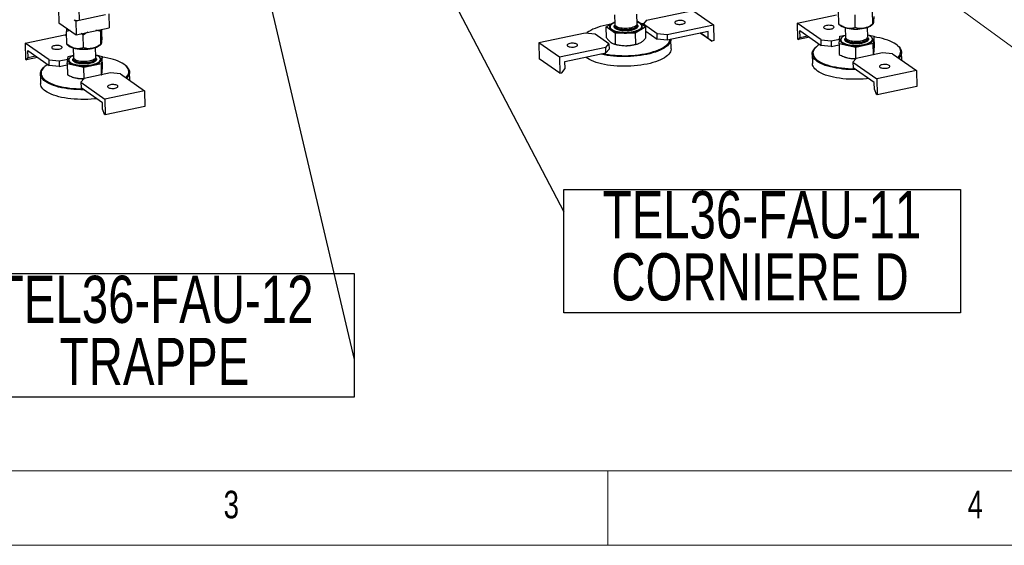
# Model space of a CAD drawing. Header units: millimetres. Extents: x 5 to 589, y 5 to 415.
# Tile 6 of 62: x 107 to 174, y 5 to 40. Entities that reach past the tile are written whole.
import ezdxf

# ---------------------------------------------------------------- set-up
doc = ezdxf.new("R2010")
doc.units = ezdxf.units.MM
doc.layers.add('NOTES', color=6, linetype='Continuous')
doc.layers.add('TRAIT-FORT', color=4, linetype='Continuous', lineweight=25)
doc.styles.add('SLDTEXTSTYLE0', font='TXT', dxfattribs={"width": 0.75})
doc.dimstyles.new('SLDDIMSTYLE2', dxfattribs={"dimtxt": 0.18, "dimasz": 1, "dimexe": 0, "dimexo": 0.0625, "dimgap": 0, "dimtad": 0, "dimtih": 1, "dimtoh": 1, "dimdec": 0, "dimrnd": 1e-09, "dimzin": 0, "dimdsep": 46, "dimtxsty": 'Standard', "dimblk1": 'DOT', "dimblk2": 'DOT', "dimsah": 1, "dimcen": 0.09, "dimadec": 0, "dimazin": 0, "dimtfac": 1, "dimtdec": 0, "dimtofl": 0, "dimtmove": 0, "dimatfit": 3, "dimldrblk": 'DOT', "dimfxl": 0, "dimfrac": 2, "dimtolj": 1, "dimtzin": 0, "dimarcsym": 0})

# ---------------------------------------------------------------- blocks, each defined once
blk = doc.blocks.new('SW_NOTE_10')
at = {"layer": 'NOTES', "color": 0}
for p, q in [((-26.792, -2.516), (-26.792, 5.786)), ((-26.792, 5.786), (0, 5.786)), ((0, 5.786), (0, -2.516)), ((0, -2.516), (-26.792, -2.516))]:
    blk.add_line(p, q, dxfattribs=at)
at = {"layer": 'NOTES', "color": 0, "char_height": 3.175, "attachment_point": 2, "style": 'SLDTEXTSTYLE0'}
for s, insert in [('TEL36-FAU-12', (-13.436, 5.642)), ('TRAPPE', (-13.413, 1.467))]:
    blk.add_mtext(s, dxfattribs=dict(at, insert=insert))
blk = doc.blocks.new('_Dot')
at = {"color": 0, "linetype": 'ByBlock', "lineweight": -2}
blk.add_line((-0.5, 0), (-1, 0), dxfattribs=at)
at = {"color": 0, "linetype": 'ByBlock', "const_width": 0.5}
blk.add_lwpolyline([(-0.25, 0, 1), (0.25, 0, 1)], format="xyb", close=True, dxfattribs=at)
blk = doc.blocks.new('SW_NOTE_15')
at = {"layer": 'NOTES', "color": 0}
for p, q in [((0, -6.792), (0, 1.509)), ((0, 1.509), (26.667, 1.509)), ((26.667, 1.509), (26.667, -6.792)), ((26.667, -6.792), (0, -6.792))]:
    blk.add_line(p, q, dxfattribs=at)
at = {"layer": 'NOTES', "color": 0, "char_height": 3.175, "attachment_point": 2, "style": 'SLDTEXTSTYLE0'}
for s, insert in [('TEL36-FAU-11', (13.324, 1.395)), ('CORNIERE D', (13.194, -2.78))]:
    blk.add_mtext(s, dxfattribs=dict(at, insert=insert))

msp = doc.modelspace()

# ---------------------------------------------------------------- linework, layer by layer
at = {"color": 7, "linetype": 'Continuous', "lineweight": 18}
for p, q in [((164.18124, 45.80268), (198.61635, 20.62893)), ((10, 10), (584, 10)), ((147, 5), (147, 10)), ((5, 5), (589, 5))]:
    msp.add_line(p, q, dxfattribs=at)
at = {"layer": 'TRAIT-FORT', "color": 4, "linetype": 'Continuous', "lineweight": 25}
for p, q in [((111.40374, 42.63611), (111.45166, 40.31125)), ((110.07804, 41.07126), (110.09717, 40.14355)), ((111.45166, 40.31125), (113.22627, 40.68637)), ((113.44817, 40.73326), (113.46729, 39.80555)), ((147.44429, 40.67496), (147.45739, 40.03974)), ((148.95707, 40.07066), (148.94397, 40.70588)), ((149.59283, 40.31679), (152.69855, 40.97329)), ((152.69855, 40.97329), (154.08066, 40.00498)), ((159.70399, 40.11913), (162.36603, 40.68184)), ((162.50353, 40.05515), (162.48585, 40.91252)), ((163.62249, 39.8085), (163.60482, 40.66587)), ((164.80081, 40.05758), (164.78314, 40.91495)), ((110.09717, 40.14355), (111.24892, 39.33663)), ((111.1146, 40.34504), (111.2298, 40.26433)), ((111.2298, 40.26433), (111.45168, 40.31123)), ((111.2298, 40.26433), (111.24892, 39.33663)), ((111.24892, 39.33663), (113.46729, 39.80555)), ((146.885, 39.85434), (147.45415, 40.19684)), ((147.49677, 39.42573), (146.885, 39.85434)), ((146.90015, 39.11933), (146.885, 39.85434)), ((147.1433, 39.87085), (147.14339, 39.86621)), ((147.4592, 39.95187), (147.45978, 39.92378)), ((147.45978, 39.92378), (147.46013, 39.91707)), ((149.53767, 39.85715), (148.82311, 39.42713)), ((148.95302, 40.26675), (149.53767, 39.85715)), ((148.95815, 39.96812), (148.95888, 39.98278)), ((148.95946, 39.95469), (148.95888, 39.98278)), ((148.95928, 39.94603), (148.95946, 39.95469)), ((149.27794, 39.91021), (149.27785, 39.91485)), ((149.59283, 40.31679), (149.37951, 40.06162)), ((149.37951, 40.06162), (150.30092, 39.41608)), ((149.37951, 40.06162), (149.38147, 39.96658)), ((149.55282, 39.12214), (149.53767, 39.85715)), ((150.97494, 39.34848), (154.08066, 40.00498)), ((154.08066, 40.00498), (154.10265, 38.93812)), ((161.31645, 38.98943), (159.70399, 40.11913)), ((159.70399, 40.11913), (159.72598, 39.05227)), ((162.5081, 40.05113), (162.50353, 40.05515)), ((162.50726, 40.05009), (162.63593, 39.94525)), ((162.9421, 39.79877), (162.95519, 39.16355)), ((164.45487, 39.19446), (164.44178, 39.82969)), ((164.74166, 39.98865), (164.814, 40.05273)), ((107.82545, 38.76704), (110.4875, 39.32975)), ((110.6139, 39.24119), (110.4875, 39.32975)), ((110.62499, 38.70306), (110.60732, 39.56043)), ((111.72628, 39.31378), (111.5858, 39.40784)), ((111.74396, 38.45641), (111.72628, 39.31378)), ((112.92227, 38.70549), (112.9046, 39.56286)), ((112.98162, 39.20121), (112.97132, 39.70071)), ((145.46666, 39.44458), (142.36094, 38.78808)), ((146.14069, 39.37698), (145.46666, 39.44458)), ((147.0621, 38.73144), (146.14069, 39.37698)), ((148.82311, 39.42713), (147.49677, 39.42573)), ((147.51192, 38.69072), (147.49677, 39.42573)), ((148.82311, 39.42713), (148.83826, 38.69213)), ((149.54336, 39.5811), (150.30857, 39.04499)), ((150.30092, 39.41608), (150.97494, 39.34848)), ((150.30857, 39.04499), (150.30092, 39.41608)), ((150.98259, 38.97739), (150.30857, 39.04499)), ((150.97494, 39.34848), (150.98259, 38.97739)), ((153.73337, 39.55887), (150.98259, 38.97739)), ((153.96955, 38.90998), (153.2033, 39.44682)), ((153.2321, 39.45291), (153.74293, 39.09501)), ((153.74293, 39.09501), (153.73337, 39.55887)), ((153.74293, 39.09501), (153.96955, 38.90998)), ((159.72598, 39.05227), (159.79509, 39.00385)), ((160.54699, 39.16279), (159.79509, 39.00385)), ((159.79509, 39.00385), (159.90548, 39.15508)), ((159.90548, 39.15508), (159.89592, 39.61894)), ((159.89592, 39.61894), (161.3241, 38.61834)), ((159.90548, 39.15508), (160.40675, 39.26104)), ((161.99048, 38.92183), (162.56836, 39.04398)), ((162.53083, 38.73047), (162.59018, 39.2262)), ((162.59018, 39.2262), (162.95232, 39.30275)), ((162.957, 39.07568), (162.95758, 39.04759)), ((164.45219, 39.32457), (164.88746, 39.22863)), ((164.45727, 39.0785), (164.45669, 39.10659)), ((164.88746, 39.22863), (164.82811, 38.7329)), ((164.90261, 38.49362), (164.88746, 39.22863)), ((109.43792, 37.63734), (107.82545, 38.76704)), ((107.82545, 38.76704), (107.84744, 37.70018)), ((110.62956, 38.69904), (110.62499, 38.70306)), ((110.62872, 38.698), (110.75739, 38.59316)), ((111.06356, 38.44668), (111.07666, 37.81146)), ((112.57634, 37.84237), (112.56324, 38.4776)), ((112.86312, 38.63656), (112.93546, 38.70064)), ((143.74306, 37.81977), (142.36094, 38.78808)), ((142.36094, 38.78808), (142.38293, 37.72122)), ((146.84877, 38.47627), (143.74306, 37.81977)), ((146.84877, 38.47627), (147.0621, 38.73144)), ((146.85642, 38.10519), (146.84877, 38.47627)), ((147.0621, 38.73144), (147.06974, 38.36036)), ((147.37003, 38.72417), (147.40895, 38.71011)), ((149.06025, 38.74415), (149.07777, 38.75131)), ((151.24216, 38.39149), (151.22901, 39.02948)), ((154.10265, 38.93812), (153.96955, 38.90998)), ((161.01632, 38.5354), (160.97135, 38.49556)), ((161.31645, 38.98943), (161.99048, 38.92183)), ((161.3241, 38.61834), (161.31645, 38.98943)), ((161.99813, 38.55074), (161.3241, 38.61834)), ((161.99048, 38.92183), (161.99813, 38.55074)), ((161.99813, 38.55074), (162.53221, 38.66364)), ((163.6498, 38.48383), (162.53083, 38.73047)), ((162.53083, 38.73047), (162.54598, 37.99547)), ((162.64111, 38.99466), (162.6412, 38.99002)), ((164.82811, 38.7329), (163.6498, 38.48383)), ((163.66495, 37.74882), (163.6498, 38.48383)), ((164.77575, 39.03402), (164.77565, 39.03866)), ((164.84326, 37.9979), (164.82811, 38.7329)), ((166.46456, 38.60879), (166.41798, 38.64674)), ((108.66845, 37.8107), (107.91655, 37.65176)), ((107.91655, 37.65176), (108.02694, 37.80299)), ((108.02694, 37.80299), (108.01738, 38.26685)), ((108.01738, 38.26685), (109.44556, 37.26625)), ((108.02694, 37.80299), (108.52821, 37.90895)), ((110.65229, 37.37839), (110.71164, 37.87411)), ((110.71164, 37.87411), (111.07379, 37.95066)), ((111.07847, 37.72359), (111.07905, 37.6955)), ((112.57366, 37.97248), (113.00892, 37.87654)), ((112.57873, 37.72641), (112.57815, 37.7545)), ((113.00892, 37.87654), (112.94957, 37.38081)), ((113.02407, 37.14153), (113.00892, 37.87654)), ((143.76505, 36.75291), (142.38293, 37.72122)), ((143.74306, 37.81977), (143.76505, 36.75291)), ((144.10564, 37.52371), (146.85642, 38.10519)), ((147.06974, 38.36036), (146.85642, 38.10519)), ((160.72785, 38.04105), (160.74124, 37.39166)), ((162.88371, 37.84225), (162.90676, 37.83392)), ((163.67205, 37.74371), (163.45872, 37.48854)), ((163.66495, 37.74882), (163.69256, 37.74805)), ((165.44674, 38.11885), (163.67205, 37.74371)), ((164.81575, 37.98547), (164.84326, 37.9979)), ((166.12077, 38.05125), (165.44674, 38.11885)), ((166.12077, 38.05125), (167.73323, 36.92155)), ((166.73783, 37.61894), (166.72658, 38.16469)), ((107.84744, 37.70018), (107.91655, 37.65176)), ((109.13779, 37.18331), (109.09281, 37.14347)), ((109.43792, 37.63734), (110.11194, 37.56974)), ((109.44556, 37.26625), (109.43792, 37.63734)), ((110.11959, 37.19865), (109.44556, 37.26625)), ((110.11194, 37.56974), (110.68983, 37.69189)), ((110.11194, 37.56974), (110.11959, 37.19865)), ((110.11959, 37.19865), (110.65367, 37.31155)), ((111.77126, 37.13174), (110.65229, 37.37839)), ((110.65229, 37.37839), (110.66744, 36.64338)), ((110.76257, 37.64257), (110.76267, 37.63793)), ((112.94957, 37.38081), (111.77126, 37.13174)), ((111.78641, 36.39673), (111.77126, 37.13174)), ((112.89721, 37.68193), (112.89712, 37.68657)), ((112.96472, 36.64581), (112.94957, 37.38081)), ((114.58602, 37.2567), (114.53945, 37.29465)), ((143.89815, 36.78104), (144.1152, 37.05986)), ((144.1152, 37.05986), (144.10564, 37.52371)), ((163.45872, 37.48854), (165.07119, 36.35884)), ((163.45872, 37.48854), (163.46637, 37.11746)), ((164.89455, 36.11686), (163.46637, 37.11746)), ((108.84932, 36.68896), (108.8627, 36.03957)), ((111.00517, 36.49016), (111.02822, 36.48183)), ((111.78641, 36.39673), (111.81403, 36.39596)), ((113.56821, 36.76676), (111.79351, 36.39162)), ((112.93721, 36.63338), (112.96472, 36.64581)), ((114.24223, 36.69916), (113.56821, 36.76676)), ((114.24223, 36.69916), (115.85469, 35.56946)), ((114.85929, 36.26685), (114.84804, 36.8126)), ((143.76505, 36.75291), (143.89815, 36.78104)), ((167.73323, 36.92155), (165.07119, 36.35884)), ((167.73323, 36.92155), (167.75522, 35.85469)), ((111.79351, 36.39162), (111.58019, 36.13645)), ((111.58019, 36.13645), (113.19265, 35.00675)), ((111.58019, 36.13645), (111.58784, 35.76537)), ((113.01602, 34.76477), (111.58784, 35.76537)), ((164.90411, 35.65301), (164.89455, 36.11686)), ((165.07119, 36.35884), (165.09318, 35.29198)), ((167.75522, 35.85469), (165.09318, 35.29198)), ((115.85469, 35.56946), (113.19265, 35.00675)), ((115.85469, 35.56946), (115.87668, 34.5026)), ((164.90411, 35.65301), (165.02407, 35.34039)), ((165.09318, 35.29198), (165.02407, 35.34039)), ((113.02558, 34.30092), (113.01602, 34.76477)), ((113.19265, 35.00675), (113.21464, 33.93989)), ((115.87668, 34.5026), (113.21464, 33.93989)), ((113.02558, 34.30092), (113.14553, 33.9883)), ((113.21464, 33.93989), (113.14553, 33.9883))]:
    msp.add_line(p, q, dxfattribs=at)
at = {"layer": 'TRAIT-FORT', "color": 4, "linetype": 'Continuous', "lineweight": 25, "flags": 128}
for points in [[(146.86938, 39.97762), (146.67061, 39.93188), (146.48122, 39.88069), (146.30233, 39.82435), (146.13503, 39.76321), (145.98032, 39.69763), (145.83913, 39.62801), (145.7123, 39.55476), (145.60061, 39.47833), (145.54753, 39.43647)], [(147.18715, 40.03617), (147.07631, 40.01764), (146.86938, 39.97762)], [(147.19856, 40.00006), (147.16968, 39.97173), (147.13212, 39.92028), (147.11229, 39.86777), (147.1105, 39.81506), (147.12679, 39.76302), (147.16088, 39.71251), (147.21223, 39.66434), (147.27998, 39.61932), (147.36302, 39.57818), (147.45999, 39.54159), (147.5693, 39.51017), (147.68915, 39.48442), (147.81758, 39.46476), (147.95247, 39.45153), (148.09161, 39.44494), (148.23272, 39.44508), (148.37348, 39.45198), (148.51157, 39.4655), (148.64473, 39.48543), (148.77078, 39.51144), (148.88764, 39.5431), (148.9934, 39.5799), (149.08632, 39.62123), (149.16487, 39.6664), (149.22776, 39.71469), (149.27396, 39.76529), (149.30271, 39.81738), (149.31355, 39.8701), (149.30628, 39.92258), (149.28104, 39.97396), (149.23823, 40.02341), (149.21731, 40.04167)], [(147.4549, 40.16055), (147.45334, 40.15994), (147.36337, 40.11992), (147.28731, 40.07618), (147.22642, 40.02943), (147.18168, 39.98043), (147.15384, 39.93), (147.14335, 39.87895), (147.15039, 39.82814), (147.17483, 39.77838), (147.21628, 39.73051), (147.27405, 39.6853), (147.34721, 39.6435), (147.43454, 39.6058), (147.53461, 39.5728), (147.64578, 39.54507), (147.76623, 39.52304), (147.89397, 39.50709), (148.02691, 39.49747), (148.16286, 39.49434)], [(147.14339, 39.86621), (147.15048, 39.8235), (147.17493, 39.77374), (147.21637, 39.72587), (147.27415, 39.68066), (147.3473, 39.63886), (147.43463, 39.60116), (147.5347, 39.56816), (147.64588, 39.54043), (147.76632, 39.5184), (147.89406, 39.50245), (148.027, 39.49283), (148.16296, 39.4897)], [(147.45739, 40.03974), (147.46543, 40.00112), (147.49088, 39.95981), (147.53311, 39.92075), (147.59114, 39.88484), (147.66361, 39.85291), (147.74883, 39.82574), (147.84479, 39.80393), (147.94925, 39.78802), (148.05975, 39.77837), (148.17371, 39.77521)], [(147.4592, 39.95187), (147.45956, 39.94511), (147.47199, 39.90276), (147.5017, 39.86193), (147.54799, 39.82357), (147.60978, 39.78858), (147.68561, 39.75778), (147.77371, 39.73189), (147.87201, 39.71152), (147.97821, 39.69714), (148.08983, 39.6891), (148.20424, 39.68758), (148.31876, 39.69261), (148.4307, 39.70409), (148.53746, 39.72174), (148.63651, 39.74514), (148.72555, 39.77375), (148.80247, 39.8069), (148.86549, 39.8438), (148.91313, 39.88361), (148.94425, 39.92537), (148.95815, 39.96812)], [(147.46013, 39.91707), (147.46782, 39.88515), (147.49327, 39.84385), (147.5355, 39.80479), (147.59353, 39.76887), (147.66601, 39.73695), (147.75122, 39.70977), (147.84718, 39.68797), (147.95164, 39.67206), (148.06214, 39.66241), (148.1761, 39.65925)], [(148.16286, 39.49434), (148.2996, 39.49775), (148.43488, 39.50766), (148.56647, 39.52389), (148.69222, 39.54617), (148.81007, 39.57415), (148.91806, 39.60736), (149.01444, 39.64526), (149.09763, 39.68723), (149.16624, 39.73257), (149.21917, 39.78054), (149.25553, 39.83036), (149.27473, 39.8812), (149.27646, 39.93224), (149.26069, 39.98263), (149.22768, 40.03154), (149.17797, 40.07818), (149.11237, 40.12177), (149.03196, 40.16161), (148.95458, 40.19146)], [(148.16296, 39.4897), (148.2997, 39.49312), (148.43497, 39.50302), (148.56657, 39.51925), (148.69232, 39.54153), (148.81016, 39.56951), (148.91816, 39.60273), (149.01454, 39.64063), (149.09772, 39.68259), (149.16634, 39.72793), (149.21926, 39.77591), (149.25562, 39.82572), (149.27483, 39.87657), (149.27794, 39.91021)], [(148.17371, 39.77521), (148.28845, 39.77862), (148.40129, 39.7885), (148.50958, 39.80464), (148.61079, 39.82665), (148.70253, 39.85401), (148.78267, 39.88609), (148.84932, 39.92214), (148.90092, 39.9613), (148.93625, 40.00267), (148.95451, 40.04527), (148.95707, 40.07066)], [(148.1761, 39.65925), (148.29084, 39.66265), (148.40368, 39.67254), (148.51197, 39.68867), (148.61318, 39.71068), (148.70492, 39.73805), (148.78506, 39.77013), (148.85171, 39.80618), (148.90331, 39.84534), (148.93865, 39.88671), (148.9569, 39.9293), (148.95928, 39.94603)], [(149.37957, 40.05867), (149.30708, 40.06843), (149.22112, 40.07893)], [(152.14732, 40.22653), (152.10365, 40.25003), (152.0466, 40.26905), (151.97903, 40.28265), (151.90432, 40.29014), (151.82622, 40.29115), (151.74865, 40.28563), (151.6755, 40.27385), (151.61043, 40.25641), (151.55672, 40.23418), (151.51704, 40.20828), (151.4934, 40.17999), (151.48697, 40.15075), (151.49808, 40.12202), (151.52617, 40.09523), (151.56984, 40.07174), (151.62689, 40.05272), (151.69447, 40.03912), (151.76918, 40.03163), (151.84727, 40.03062), (151.92484, 40.03614), (151.99799, 40.04791), (152.06306, 40.06535), (152.11678, 40.08759), (152.15645, 40.11349), (152.1801, 40.14178), (152.18652, 40.17102), (152.17541, 40.19975), (152.14732, 40.22653)], [(161.68, 39.9486), (161.61493, 39.93116), (161.56121, 39.90893), (161.52154, 39.88302), (161.49789, 39.85474), (161.49147, 39.8255), (161.50258, 39.79677), (161.53067, 39.76998), (161.57434, 39.74649), (161.63139, 39.72747), (161.69896, 39.71387), (161.77367, 39.70638), (161.85177, 39.70537), (161.92934, 39.71089), (162.00249, 39.72266), (162.06756, 39.7401), (162.12127, 39.76234), (162.16095, 39.78824), (162.18459, 39.81652), (162.19102, 39.84577), (162.17991, 39.8745), (162.15182, 39.90128), (162.10815, 39.92478), (162.0511, 39.9438), (161.98352, 39.9574), (161.90881, 39.96489), (161.83072, 39.9659), (161.75315, 39.96038), (161.68, 39.9486)], [(162.69636, 39.12387), (162.67958, 39.10814), (162.63767, 39.05709), (162.61337, 39.00476), (162.60705, 38.95202), (162.61884, 38.89973), (162.64852, 38.84876), (162.69562, 38.79993), (162.75936, 38.75405), (162.8387, 38.71187), (162.93233, 38.67409), (163.03872, 38.64132), (163.15611, 38.61411), (163.28259, 38.5929), (163.41607, 38.57803), (163.55436, 38.56976), (163.69519, 38.56822), (163.83625, 38.57343), (163.97523, 38.58532), (164.10983, 38.60367), (164.23786, 38.6282), (164.35721, 38.65849), (164.46591, 38.69406), (164.56219, 38.73432), (164.64446, 38.7786), (164.71137, 38.82618), (164.76183, 38.87628), (164.795, 38.92808), (164.81034, 38.98072), (164.81034, 38.98072)], [(162.64214, 39.01553), (162.6448, 38.96458), (162.66491, 38.91449), (162.70216, 38.86607), (162.75594, 38.82012), (162.82535, 38.7774), (162.90926, 38.73861), (163.00629, 38.70439), (163.11485, 38.67529), (163.23316, 38.6518), (163.35927, 38.6343), (163.49111, 38.62308), (163.62652, 38.61832), (163.76327, 38.6201), (163.89913, 38.62839), (164.03185, 38.64306), (164.15926, 38.66386), (164.27926, 38.69046), (164.38989, 38.72241), (164.48934, 38.75919), (164.57595, 38.8002), (164.64833, 38.84477), (164.70527, 38.89216), (164.74584, 38.94159), (164.76937, 38.99225), (164.77548, 39.04332), (164.76408, 39.09395), (164.73533, 39.14331), (164.68973, 39.19058), (164.62801, 39.23501), (164.55119, 39.27585), (164.46053, 39.31243), (164.45238, 39.31527)], [(162.9527, 39.28436), (162.88242, 39.25411), (162.80276, 39.21124), (162.73797, 39.16516), (162.68912, 39.11665), (162.657, 39.0665), (162.64214, 39.01553)], [(162.95519, 39.16355), (162.95958, 39.13549), (162.98072, 39.09378), (163.01883, 39.05406), (163.07303, 39.01728), (163.14204, 38.98429), (163.22424, 38.95586), (163.31772, 38.93266), (163.42027, 38.91524), (163.5295, 38.90399), (163.64285, 38.8992), (163.75765, 38.90096), (163.87121, 38.90924), (163.98089, 38.92384), (164.08409, 38.94443), (164.17841, 38.97051), (164.26164, 39.00148), (164.33182, 39.03661), (164.38731, 39.07508), (164.4268, 39.11598), (164.44938, 39.15837), (164.45487, 39.19446)], [(162.95758, 39.04759), (162.96197, 39.01952), (162.98311, 38.97781), (163.02122, 38.9381), (163.07542, 38.90132), (163.14443, 38.86832), (163.22663, 38.83989), (163.32011, 38.8167), (163.42266, 38.79927), (163.53189, 38.78803), (163.64524, 38.78324), (163.76004, 38.785), (163.8736, 38.79328), (163.98328, 38.80788), (164.08648, 38.82847), (164.1808, 38.85455), (164.26403, 38.88552), (164.33421, 38.92065), (164.3897, 38.95912), (164.42919, 39.00002), (164.45177, 39.0424), (164.45719, 39.08095)], [(166.34394, 38.70259), (166.23075, 38.77472), (166.10249, 38.84308), (165.95995, 38.90727), (165.80398, 38.96689), (165.6355, 39.02161), (165.45555, 39.07107), (165.26519, 39.11499), (165.06558, 39.15311), (164.88844, 39.18092)], [(109.80146, 38.59651), (109.73639, 38.57907), (109.68268, 38.55684), (109.643, 38.53093), (109.61936, 38.50265), (109.61293, 38.47341), (109.62404, 38.44468), (109.65213, 38.41789), (109.6958, 38.3944), (109.75285, 38.37538), (109.82043, 38.36178), (109.89514, 38.35429), (109.97323, 38.35328), (110.0508, 38.3588), (110.12395, 38.37057), (110.18902, 38.38801), (110.24274, 38.41025), (110.28241, 38.43615), (110.30606, 38.46444), (110.31248, 38.49368), (110.30137, 38.52241), (110.27328, 38.54919), (110.22961, 38.57269), (110.17256, 38.59171), (110.10499, 38.60531), (110.03028, 38.6128), (109.95218, 38.61381), (109.87461, 38.60829), (109.80146, 38.59651)], [(144.29429, 38.56652), (144.33795, 38.54303), (144.39501, 38.52401), (144.46258, 38.51041), (144.53729, 38.50292), (144.61538, 38.50191), (144.69295, 38.50743), (144.76611, 38.5192), (144.83117, 38.53665), (144.88489, 38.55888), (144.92456, 38.58478), (144.94821, 38.61307), (144.95464, 38.64231), (144.94352, 38.67104), (144.91543, 38.69782), (144.87176, 38.72132), (144.81471, 38.74034), (144.74714, 38.75394), (144.67243, 38.76143), (144.59433, 38.76244), (144.51676, 38.75692), (144.44361, 38.74514), (144.37855, 38.7277), (144.32483, 38.70547), (144.28515, 38.67957), (144.26151, 38.65128), (144.25508, 38.62204), (144.26619, 38.59331), (144.29429, 38.56652)], [(151.22885, 39.02945), (151.22831, 39.01083), (151.21511, 38.92504), (151.18438, 38.83957), (151.13632, 38.75491), (151.0712, 38.67158), (150.9894, 38.59004), (150.8914, 38.51079), (150.77778, 38.43429), (150.64921, 38.36098), (150.50644, 38.2913), (150.3503, 38.22566), (150.18172, 38.16444), (150.00168, 38.10799), (149.81124, 38.05666), (149.61152, 38.01075), (149.40368, 37.97051), (149.18896, 37.9362), (148.96861, 37.908), (148.74391, 37.88609), (148.5162, 37.8706), (148.28681, 37.8616), (148.05707, 37.85917), (147.82835, 37.86331), (147.60199, 37.87399), (147.3793, 37.89117), (147.1616, 37.91472), (146.95017, 37.94452), (146.74625, 37.98039), (146.55103, 38.02213), (146.50991, 38.03194)], [(146.66549, 38.06482), (146.83842, 38.03057), (147.04419, 37.99696), (147.25708, 37.96954), (147.47581, 37.94847), (147.69906, 37.93388), (147.92551, 37.92585), (148.15377, 37.92444), (148.38248, 37.92965), (148.61027, 37.94144), (148.83576, 37.95976), (149.05759, 37.98448), (149.27444, 38.01547), (149.485, 38.05253), (149.68801, 38.09544), (149.88223, 38.14395), (150.06651, 38.19775), (150.23973, 38.25654), (150.40086, 38.31995), (150.54893, 38.3876), (150.68303, 38.45909), (150.80238, 38.53398), (150.90624, 38.61183), (150.99401, 38.69217), (151.06513, 38.77451), (151.1192, 38.85836), (151.15589, 38.94321), (151.17353, 39.01776)], [(151.24216, 38.39149), (151.24169, 38.36144), (151.22849, 38.27565), (151.19777, 38.19018), (151.1497, 38.10552), (151.08458, 38.02218), (151.00278, 37.94065), (150.90479, 37.8614), (150.79117, 37.78489), (150.66259, 37.71159), (150.51982, 37.64191), (150.36369, 37.57626), (150.1951, 37.51504), (150.01506, 37.4586), (149.82463, 37.40727), (149.6249, 37.36135)], [(163.65792, 36.98326), (163.44031, 36.98423), (163.2126, 36.99165), (162.98791, 37.00558), (162.76756, 37.02596), (162.55283, 37.05266), (162.34501, 37.08552), (162.14529, 37.12435), (161.95485, 37.16893), (161.77482, 37.21898), (161.60624, 37.27422), (161.45011, 37.33432), (161.30735, 37.39894), (161.17878, 37.46768), (161.06517, 37.54016), (160.96718, 37.61593), (160.88539, 37.69456), (160.82028, 37.77559), (160.77222, 37.85854), (160.74151, 37.94292), (160.72831, 38.02825), (160.73272, 38.11401), (160.7547, 38.1997), (160.79412, 38.28483), (160.85075, 38.36888), (160.92427, 38.45138), (160.97135, 38.49556)], [(161.22497, 38.6878), (161.12489, 38.62152), (161.02499, 38.54301), (160.94134, 38.46212), (160.87445, 38.37936), (160.8247, 38.29521), (160.7924, 38.21018), (160.77774, 38.12479), (160.78082, 38.03954), (160.80162, 37.95495), (160.84, 37.87154), (160.89574, 37.78979), (160.9685, 37.7102), (161.05785, 37.63326), (161.16325, 37.55942), (161.28406, 37.48912), (161.41956, 37.4228), (161.56893, 37.36084), (161.73128, 37.30363), (161.90562, 37.2515), (162.09092, 37.20477), (162.28605, 37.16372), (162.48984, 37.1286), (162.70106, 37.09962), (162.91846, 37.07695), (163.14071, 37.06072), (163.36648, 37.05105), (163.56551, 37.048)], [(162.6412, 38.99002), (162.64489, 38.95994), (162.66501, 38.90985), (162.70226, 38.86143), (162.75603, 38.81548), (162.82544, 38.77276), (162.90935, 38.73397), (163.00639, 38.69975), (163.11495, 38.67065), (163.23325, 38.64716), (163.35936, 38.62966), (163.49121, 38.61844), (163.62662, 38.61368), (163.76337, 38.61546), (163.89922, 38.62375), (164.03194, 38.63842), (164.15935, 38.65922), (164.27936, 38.68582), (164.38999, 38.71777), (164.48943, 38.75455), (164.57605, 38.79556), (164.64842, 38.84013), (164.70536, 38.88752), (164.74593, 38.93695), (164.76947, 38.98761), (164.77575, 39.03402)], [(162.98166, 39.00711), (162.99049, 38.99575), (163.03273, 38.95669), (163.09076, 38.92077), (163.16323, 38.88885), (163.24845, 38.86167), (163.34441, 38.83987), (163.44886, 38.82396), (163.55937, 38.81431), (163.67333, 38.81115)], [(163.67333, 38.81115), (163.78807, 38.81455), (163.90091, 38.82444), (164.0092, 38.84058), (164.11041, 38.86258), (164.20215, 38.88995), (164.28229, 38.92203), (164.34894, 38.95808), (164.40054, 38.99724), (164.43479, 39.03693)], [(166.47733, 37.80145), (166.54674, 37.87757), (166.60511, 37.96109), (166.64617, 38.04574), (166.66966, 38.13102), (166.67545, 38.2164), (166.66351, 38.30138), (166.6339, 38.38545), (166.5868, 38.46809), (166.5225, 38.54882), (166.44138, 38.62714), (166.34394, 38.70259)], [(166.46456, 38.60879), (166.48725, 38.58981), (166.56904, 38.51118), (166.63415, 38.43015), (166.68221, 38.3472), (166.71292, 38.26282), (166.72612, 38.1775), (166.72171, 38.09174), (166.69973, 38.00604), (166.66031, 37.92092), (166.60368, 37.83686), (166.53606, 37.76029)], [(110.81783, 37.77178), (110.80104, 37.75605), (110.75914, 37.705), (110.73483, 37.65267), (110.72852, 37.59993), (110.7403, 37.54764), (110.76998, 37.49667), (110.81709, 37.44784), (110.88083, 37.40196), (110.96017, 37.35978), (111.0538, 37.322), (111.16018, 37.28923), (111.27758, 37.26202), (111.40405, 37.24081), (111.53753, 37.22594), (111.67582, 37.21767), (111.81665, 37.21613), (111.95772, 37.22135), (112.09669, 37.23323), (112.2313, 37.25158), (112.35932, 37.27611), (112.47867, 37.3064), (112.58737, 37.34197), (112.68365, 37.38223), (112.76592, 37.42651), (112.83283, 37.47409), (112.88329, 37.52419), (112.91646, 37.57599), (112.9318, 37.62863), (112.9318, 37.62863)], [(110.76361, 37.66344), (110.76626, 37.61249), (110.78638, 37.5624), (110.82363, 37.51398), (110.8774, 37.46803), (110.94681, 37.42531), (111.03072, 37.38652), (111.12775, 37.3523), (111.23631, 37.3232), (111.35462, 37.29971), (111.48073, 37.28221), (111.61257, 37.27099), (111.74798, 37.26623), (111.88474, 37.26801), (112.02059, 37.2763), (112.15331, 37.29097), (112.28072, 37.31177), (112.40073, 37.33837), (112.51136, 37.37032), (112.6108, 37.4071), (112.69742, 37.44811), (112.76979, 37.49268), (112.82673, 37.54007), (112.8673, 37.5895), (112.89083, 37.64016), (112.89695, 37.69123), (112.88554, 37.74186), (112.8568, 37.79122), (112.81119, 37.83849), (112.74947, 37.88292), (112.67265, 37.92376), (112.58199, 37.96034), (112.57385, 37.96318)], [(111.07417, 37.93227), (111.00388, 37.90202), (110.92422, 37.85915), (110.85943, 37.81307), (110.81058, 37.76457), (110.77846, 37.71441), (110.76361, 37.66344)], [(111.07666, 37.81146), (111.08105, 37.7834), (111.10218, 37.74169), (111.14029, 37.70197), (111.19449, 37.66519), (111.2635, 37.6322), (111.34571, 37.60377), (111.43918, 37.58057), (111.54174, 37.56315), (111.65097, 37.5519), (111.76431, 37.54711), (111.87911, 37.54887), (111.99268, 37.55715), (112.10235, 37.57176), (112.20556, 37.59234), (112.29988, 37.61842), (112.3831, 37.64939), (112.45328, 37.68452), (112.50877, 37.72299), (112.54827, 37.76389), (112.57085, 37.80628), (112.57634, 37.84237)], [(111.08688, 37.76772), (111.07846, 37.72753), (111.08652, 37.68496), (111.11196, 37.64366), (111.15419, 37.6046), (111.21222, 37.56868), (111.2847, 37.53676), (111.36991, 37.50958), (111.46587, 37.48778), (111.57033, 37.47187), (111.68083, 37.46222), (111.79479, 37.45906)], [(111.07905, 37.6955), (111.08344, 37.66743), (111.10457, 37.62572), (111.14268, 37.58601), (111.19688, 37.54923), (111.26589, 37.51623), (111.3481, 37.48781), (111.44157, 37.46461), (111.54413, 37.44718), (111.65336, 37.43594), (111.7667, 37.43115), (111.8815, 37.43291), (111.99507, 37.44119), (112.10474, 37.45579), (112.20795, 37.47638), (112.30227, 37.50246), (112.38549, 37.53343), (112.45567, 37.56856), (112.51116, 37.60703), (112.55066, 37.64793), (112.57324, 37.69031), (112.57865, 37.72886)], [(111.79479, 37.45906), (111.90953, 37.46246), (112.02237, 37.47235), (112.13067, 37.48849), (112.23187, 37.5105), (112.32362, 37.53786), (112.40375, 37.56994), (112.4704, 37.60599), (112.522, 37.64515), (112.55734, 37.68652), (112.57559, 37.72912), (112.57632, 37.77194), (112.56793, 37.79825)], [(114.4654, 37.3505), (114.35221, 37.42263), (114.22396, 37.49099), (114.08141, 37.55518), (113.92544, 37.61481), (113.75697, 37.66952), (113.57701, 37.71898), (113.38666, 37.7629), (113.18705, 37.80102), (113.00991, 37.82883)], [(149.6249, 37.36135), (149.41707, 37.32112), (149.20235, 37.2868), (148.98199, 37.25861), (148.7573, 37.2367), (148.52959, 37.2212), (148.30019, 37.21221), (148.07046, 37.20978), (147.84174, 37.21392), (147.61537, 37.2246), (147.39269, 37.24177), (147.17499, 37.26533), (146.96356, 37.29513), (146.75964, 37.331), (146.56442, 37.37273), (146.37905, 37.42008), (146.20461, 37.47277), (146.04214, 37.53048), (145.89258, 37.59289), (145.75682, 37.65962), (145.63564, 37.73028), (145.52976, 37.80446), (145.5095, 37.82047)], [(162.90676, 37.83392), (162.98624, 37.80792), (163.10743, 37.77686)], [(111.77938, 35.63117), (111.56177, 35.63214), (111.33406, 35.63956), (111.10937, 35.65349), (110.88902, 35.67387), (110.6743, 35.70057), (110.46647, 35.73343), (110.26675, 35.77226), (110.07632, 35.81684), (109.89628, 35.86689), (109.72771, 35.92213), (109.57158, 35.98224), (109.42881, 36.04685), (109.30024, 36.11559), (109.18663, 36.18807), (109.08865, 36.26384), (109.00685, 36.34247), (108.94174, 36.4235), (108.89368, 36.50645), (108.86297, 36.59084), (108.84978, 36.67616), (108.85418, 36.76192), (108.87616, 36.84761), (108.91558, 36.93274), (108.97222, 37.01679), (109.04573, 37.09929), (109.09281, 37.14347)], [(109.34643, 37.33571), (109.24635, 37.26943), (109.14646, 37.19092), (109.06281, 37.11003), (108.99591, 37.02727), (108.94616, 36.94312), (108.91386, 36.85809), (108.89921, 36.7727), (108.90229, 36.68745), (108.92308, 36.60286), (108.96146, 36.51945), (109.0172, 36.4377), (109.08997, 36.35811), (109.17932, 36.28117), (109.28471, 36.20733), (109.40552, 36.13703), (109.54102, 36.07071), (109.6904, 36.00875), (109.85274, 35.95154), (110.02709, 35.89941), (110.21238, 35.85268), (110.40751, 35.81163), (110.6113, 35.77651), (110.82253, 35.74753), (111.03992, 35.72486), (111.26217, 35.70864), (111.48794, 35.69896), (111.68697, 35.69591)], [(110.76267, 37.63793), (110.76635, 37.60785), (110.78647, 37.55776), (110.82372, 37.50934), (110.87749, 37.46339), (110.94691, 37.42067), (111.03082, 37.38188), (111.12785, 37.34766), (111.23641, 37.31856), (111.35472, 37.29507), (111.48083, 37.27757), (111.61267, 37.26635), (111.74808, 37.26159), (111.88483, 37.26337), (112.02069, 37.27166), (112.15341, 37.28633), (112.28082, 37.30713), (112.40082, 37.33373), (112.51145, 37.36568), (112.61089, 37.40246), (112.69751, 37.44347), (112.76989, 37.48804), (112.82682, 37.53543), (112.86739, 37.58486), (112.89093, 37.63552), (112.89721, 37.68193)], [(114.59879, 36.44936), (114.66821, 36.52548), (114.72658, 36.609), (114.76763, 36.69365), (114.79112, 36.77893), (114.79692, 36.86431), (114.78497, 36.94929), (114.75536, 37.03336), (114.70826, 37.116), (114.64396, 37.19673), (114.56285, 37.27505), (114.4654, 37.3505)], [(114.58602, 37.2567), (114.60871, 37.23772), (114.6905, 37.15909), (114.75562, 37.07806), (114.80367, 36.99511), (114.83439, 36.91073), (114.84758, 36.82541), (114.84317, 36.73965), (114.8212, 36.65395), (114.78177, 36.56883), (114.72514, 36.48477), (114.65753, 36.4082)], [(161.07856, 36.89076), (160.98057, 36.96654), (160.89878, 37.04517), (160.83366, 37.1262), (160.78561, 37.20915), (160.75489, 37.29353), (160.7417, 37.37885), (160.74124, 37.39166)], [(165.75722, 37.09207), (165.82229, 37.10952), (165.87601, 37.13175), (165.91568, 37.15765), (165.93933, 37.18594), (165.94576, 37.21518), (165.93464, 37.24391), (165.90655, 37.27069), (165.86288, 37.29419), (165.80583, 37.31321), (165.73826, 37.32681), (165.66355, 37.3343), (165.58545, 37.33531), (165.50788, 37.32979), (165.43473, 37.31801), (165.36967, 37.30057), (165.31595, 37.27834), (165.27627, 37.25244), (165.25263, 37.22415), (165.2462, 37.19491), (165.25731, 37.16618), (165.28541, 37.13939), (165.32907, 37.1159), (165.38612, 37.09688), (165.4537, 37.08328), (165.52841, 37.07579), (165.6065, 37.07478), (165.68407, 37.0803), (165.75722, 37.09207)], [(111.02822, 36.48183), (111.1077, 36.45583), (111.22889, 36.42477)], [(164.51049, 36.38594), (164.36791, 36.37067), (164.14154, 36.35195), (163.91282, 36.3397), (163.68309, 36.33398), (163.4537, 36.33484), (163.22598, 36.34225), (163.00129, 36.35619), (162.78094, 36.37657), (162.56622, 36.40327), (162.35839, 36.43613), (162.15867, 36.47496), (161.96824, 36.51953), (161.7882, 36.56959), (161.61963, 36.62483), (161.4635, 36.68493), (161.32073, 36.74955), (161.19217, 36.81829), (161.07856, 36.89076)], [(109.20002, 35.53867), (109.10203, 35.61445), (109.02024, 35.69308), (108.95512, 35.77411), (108.90707, 35.85706), (108.87635, 35.94144), (108.86316, 36.02676), (108.8627, 36.03957)], [(113.87869, 35.73998), (113.94375, 35.75743), (113.99747, 35.77966), (114.03715, 35.80556), (114.06079, 35.83385), (114.06722, 35.86309), (114.05611, 35.89182), (114.02801, 35.9186), (113.98434, 35.9421), (113.92729, 35.96112), (113.85972, 35.97472), (113.78501, 35.98221), (113.70691, 35.98322), (113.62935, 35.9777), (113.55619, 35.96592), (113.49113, 35.94848), (113.43741, 35.92625), (113.39773, 35.90035), (113.37409, 35.87206), (113.36766, 35.84282), (113.37877, 35.81409), (113.40687, 35.7873), (113.45054, 35.76381), (113.50759, 35.74479), (113.57516, 35.73119), (113.64987, 35.7237), (113.72797, 35.72269), (113.80554, 35.72821), (113.87869, 35.73998)], [(112.63196, 35.03385), (112.48938, 35.01858), (112.26301, 34.99986), (112.03429, 34.98761), (111.80455, 34.98189), (111.57516, 34.98275), (111.34745, 34.99016), (111.12276, 35.0041), (110.9024, 35.02448), (110.68768, 35.05118), (110.47985, 35.08404), (110.28014, 35.12287), (110.0897, 35.16744), (109.90967, 35.2175), (109.74109, 35.27274), (109.58496, 35.33284), (109.4422, 35.39746), (109.31363, 35.4662), (109.20002, 35.53867)]]:
    msp.add_lwpolyline(points, dxfattribs=at)
at = {"layer": 'TRAIT-FORT', "color": 4, "linetype": 'Continuous', "lineweight": 25}
for centre, radius, start, end in [((111.33016, 40.79685), 0.50057, 244.498486, 284.0471027), ((163.229, 40.7674), 1.01374, 234.1942566, 260.7705016), ((163.63776, 42.57598), 2.86672, 258.5036818, 281.6174736), ((164.04619, 40.9097), 1.15413, 278.413145, 307.0557214), ((164.59394, 38.9861), 0.21647, 358.5741984, 55.9575363), ((111.35047, 39.41531), 1.01374, 234.1942566, 260.7705016), ((111.75923, 41.22389), 2.86672, 258.5036818, 281.6174736), ((112.16765, 39.55761), 1.15413, 278.413145, 307.0557214), ((148.12774, 40.90898), 2.31337, 251.8977823, 271.2214384), ((148.23619, 40.95233), 2.35693, 268.5624086, 290.4650144), ((112.7154, 37.63401), 0.21647, 358.5741984, 55.9575363), ((163.65365, 40.37249), 2.65248, 258.1161482, 269.9693401), ((111.77511, 39.0204), 2.65248, 258.1161482, 269.9693401)]:
    msp.add_arc(centre, radius, start, end, dxfattribs=at)
for points, knots in [([(164.86016, 40.5533), (164.85689, 40.48054), (164.85195, 40.37035), (164.84411, 40.2492), (164.83865, 40.18278), (164.83512, 40.15134), (164.83388, 40.1404)], [0, 0, 0, 0, 0.43204542, 0.65434926, 0.87965336, 1, 1, 1, 1]), ([(110.6181, 39.77859), (110.61636, 39.74817), (110.61251, 39.68083), (110.60916, 39.60307), (110.60732, 39.56043)], [0, 0, 0, 0, 0.451766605, 1, 1, 1, 1]), ([(148.17482, 39.5942), (148.1262, 39.59512), (148.02605, 39.59701), (147.87911, 39.61347), (147.73921, 39.64087), (147.61607, 39.67958), (147.51797, 39.72722), (147.45025, 39.78066), (147.41388, 39.8363), (147.40765, 39.89193), (147.42326, 39.94208), (147.45304, 39.97221), (147.46566, 39.98498)], [0, 0, 0, 0, 0.09691693, 0.19963914, 0.30663193, 0.41589525, 0.52515857, 0.63215135, 0.73487357, 0.8317905, 0.92870742, 1, 1, 1, 1]), ([(149.00963, 39.8937), (149.00485, 39.87548), (148.99502, 39.83795), (148.9439, 39.78224), (148.86378, 39.72864), (148.75413, 39.68078), (148.62172, 39.6418), (148.47521, 39.6141), (148.3243, 39.59732), (148.22367, 39.59522), (148.17482, 39.5942)], [0, 0, 0, 0, 0.11651603, 0.24001133, 0.36864081, 0.5, 0.63135919, 0.75998867, 0.88348397, 1, 1, 1, 1]), ([(148.9421, 40.02295), (148.9507, 40.01656), (148.98207, 39.99327), (149.00739, 39.94924), (149.0089, 39.91185), (149.00963, 39.8937)], [0, 0, 0, 0, 0.16282895, 0.59358648, 1, 1, 1, 1]), ([(163.06641, 39.76678), (163.01771, 39.77986), (162.9193, 39.80629), (162.77544, 39.87461), (162.63598, 39.95763), (162.54781, 40.02254), (162.50353, 40.05515)], [0, 0, 0, 0, 0.249577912, 0.504364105, 0.751046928, 1, 1, 1, 1]), ([(163.62249, 39.8085), (163.54665, 39.78659), (163.43179, 39.7534), (163.26655, 39.74253), (163.15713, 39.74895), (163.08984, 39.76218), (163.06641, 39.76678)], [0, 0, 0, 0, 0.43204542, 0.65434926, 0.87965336, 1, 1, 1, 1]), ([(164.21505, 39.768), (164.20472, 39.76592), (164.12217, 39.7493), (163.96471, 39.73972), (163.7777, 39.76449), (163.66596, 39.79617), (163.62249, 39.8085)], [0, 0, 0, 0, 0.05039955, 0.40261353, 0.76758847, 1, 1, 1, 1]), ([(164.80081, 40.05758), (164.73244, 40.00967), (164.60684, 39.92166), (164.40931, 39.82085), (164.28038, 39.78577), (164.21505, 39.768)], [0, 0, 0, 0, 0.3707742, 0.68118194, 1, 1, 1, 1]), ([(164.81291, 40.05395), (164.81168, 40.05234), (164.80765, 40.04711), (164.80361, 40.0533), (164.80081, 40.05758)], [0, 0, 0, 0, 0.30755974, 1, 1, 1, 1]), ([(164.83388, 40.1404), (164.83126, 40.12095), (164.82595, 40.08165), (164.82033, 40.06631), (164.81749, 40.05857)], [0, 0, 0, 0, 0.49483678, 1, 1, 1, 1]), ([(110.8508, 39.61555), (110.81303, 39.61038), (110.72941, 39.59893), (110.65055, 39.57407), (110.60732, 39.56043)], [0, 0, 0, 0, 0.45176661, 1, 1, 1, 1]), ([(112.03382, 39.50254), (111.97344, 39.4713), (111.86748, 39.41647), (111.76875, 39.34467), (111.72628, 39.31378)], [0, 0, 0, 0, 0.569825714, 1, 1, 1, 1]), ([(112.9046, 39.56286), (112.83517, 39.58312), (112.73274, 39.613), (112.62308, 39.61802), (112.58774, 39.61963)], [0, 0, 0, 0, 0.67780934, 1, 1, 1, 1]), ([(112.91027, 39.68781), (112.91027, 39.68775), (112.9082, 39.64991), (112.9064, 39.60635), (112.9046, 39.56286)], [0, 0, 0, 0, 0.00160601, 1, 1, 1, 1]), ([(112.98162, 39.20121), (112.97835, 39.12846), (112.97341, 39.01826), (112.96557, 38.89711), (112.96012, 38.83069), (112.95658, 38.79925), (112.95535, 38.78831)], [0, 0, 0, 0, 0.43204542, 0.65434926, 0.87965336, 1, 1, 1, 1]), ([(146.90015, 39.11933), (146.95038, 39.0579), (147.05175, 38.9339), (147.1556, 38.85138), (147.208, 38.80974)], [0, 0, 0, 0, 0.49545796, 1, 1, 1, 1]), ([(149.1975, 38.81184), (149.25727, 38.85267), (149.37814, 38.93524), (149.49417, 39.05938), (149.55282, 39.12214)], [0, 0, 0, 0, 0.494510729, 1, 1, 1, 1]), ([(162.90933, 39.01582), (162.91348, 39.03411), (162.92104, 39.06733), (162.95291, 39.09885), (162.96723, 39.11302)], [0, 0, 0, 0, 0.550567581, 1, 1, 1, 1]), ([(164.44235, 39.14484), (164.45007, 39.13908), (164.48048, 39.1164), (164.50513, 39.07304), (164.50668, 39.03565), (164.50743, 39.01751)], [0, 0, 0, 0, 0.149071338, 0.586907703, 1, 1, 1, 1]), ([(111.18787, 38.41469), (111.13918, 38.42777), (111.04076, 38.4542), (110.8969, 38.52252), (110.75745, 38.60554), (110.66928, 38.67045), (110.62499, 38.70306)], [0, 0, 0, 0, 0.249577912, 0.504364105, 0.751046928, 1, 1, 1, 1]), ([(111.74396, 38.45641), (111.66812, 38.4345), (111.55325, 38.40131), (111.38801, 38.39044), (111.27859, 38.39686), (111.2113, 38.41009), (111.18787, 38.41469)], [0, 0, 0, 0, 0.43204542, 0.65434926, 0.87965336, 1, 1, 1, 1]), ([(112.33652, 38.41591), (112.32618, 38.41383), (112.24364, 38.39721), (112.08617, 38.38763), (111.89916, 38.4124), (111.78743, 38.44408), (111.74396, 38.45641)], [0, 0, 0, 0, 0.05039955, 0.40261353, 0.76758847, 1, 1, 1, 1]), ([(112.92227, 38.70549), (112.85391, 38.65758), (112.72831, 38.56957), (112.53077, 38.46876), (112.40184, 38.43368), (112.33652, 38.41591)], [0, 0, 0, 0, 0.3707742, 0.68118194, 1, 1, 1, 1]), ([(112.93438, 38.70186), (112.93314, 38.70025), (112.92911, 38.69502), (112.92507, 38.70121), (112.92227, 38.70549)], [0, 0, 0, 0, 0.30755974, 1, 1, 1, 1]), ([(112.95535, 38.78831), (112.95272, 38.76886), (112.94741, 38.72956), (112.94179, 38.71422), (112.93895, 38.70648)], [0, 0, 0, 0, 0.49483678, 1, 1, 1, 1]), ([(147.208, 38.80974), (147.25916, 38.77863), (147.3626, 38.71573), (147.46179, 38.69912), (147.51192, 38.69072)], [0, 0, 0, 0, 0.49451073, 1, 1, 1, 1]), ([(147.51192, 38.69072), (147.62017, 38.6642), (147.83866, 38.61068), (148.06357, 38.60101), (148.17705, 38.59614)], [0, 0, 0, 0, 0.49545796, 1, 1, 1, 1]), ([(148.17705, 38.59614), (148.28808, 38.60106), (148.51259, 38.611), (148.72891, 38.66489), (148.83826, 38.69213)], [0, 0, 0, 0, 0.49451073, 1, 1, 1, 1]), ([(148.83826, 38.69213), (148.89683, 38.70041), (149.01505, 38.71713), (149.13632, 38.78008), (149.1975, 38.81184)], [0, 0, 0, 0, 0.49545796, 1, 1, 1, 1]), ([(163.67263, 38.71801), (163.62401, 38.71893), (163.52385, 38.72082), (163.37692, 38.73727), (163.23701, 38.76468), (163.11391, 38.80339), (163.01569, 38.85102), (162.94838, 38.90447), (162.91059, 38.96009), (162.90974, 38.9976), (162.90933, 39.01582)], [0, 0, 0, 0, 0.11651603, 0.24001133, 0.36864081, 0.5, 0.63135919, 0.75998867, 0.88348397, 1, 1, 1, 1]), ([(164.50743, 39.01751), (164.50266, 38.99929), (164.49283, 38.96176), (164.44171, 38.90605), (164.36158, 38.85245), (164.25193, 38.80459), (164.11953, 38.76561), (163.97302, 38.7379), (163.82211, 38.72113), (163.72148, 38.71903), (163.67263, 38.71801)], [0, 0, 0, 0, 0.11651603, 0.24001133, 0.36864081, 0.5, 0.63135919, 0.75998867, 0.88348397, 1, 1, 1, 1]), ([(164.8749, 38.15047), (164.87977, 38.19681), (164.88963, 38.2905), (164.89825, 38.42542), (164.90261, 38.49362)], [0, 0, 0, 0, 0.49451073, 1, 1, 1, 1]), ([(111.03079, 37.66373), (111.03495, 37.68202), (111.0425, 37.71524), (111.07437, 37.74676), (111.0887, 37.76093)], [0, 0, 0, 0, 0.550567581, 1, 1, 1, 1]), ([(112.56381, 37.79275), (112.57154, 37.78699), (112.60195, 37.76431), (112.6266, 37.72095), (112.62815, 37.68356), (112.6289, 37.66542)], [0, 0, 0, 0, 0.149071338, 0.586907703, 1, 1, 1, 1]), ([(162.54598, 37.99547), (162.63739, 37.94881), (162.82189, 37.85463), (163.01167, 37.80294), (163.10743, 37.77686)], [0, 0, 0, 0, 0.49545796, 1, 1, 1, 1]), ([(163.10743, 37.77686), (163.20108, 37.76099), (163.39045, 37.72891), (163.57278, 37.74214), (163.66495, 37.74882)], [0, 0, 0, 0, 0.49451073, 1, 1, 1, 1]), ([(164.84326, 37.9979), (164.84863, 38.01152), (164.85946, 38.03901), (164.86972, 38.11309), (164.8749, 38.15047)], [0, 0, 0, 0, 0.495457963, 1, 1, 1, 1]), ([(111.79409, 37.36592), (111.74547, 37.36684), (111.64532, 37.36873), (111.49839, 37.38519), (111.35847, 37.41259), (111.23537, 37.4513), (111.13715, 37.49894), (111.06984, 37.55238), (111.03205, 37.608), (111.0312, 37.64551), (111.03079, 37.66373)], [0, 0, 0, 0, 0.11651603, 0.24001133, 0.36864081, 0.5, 0.63135919, 0.75998867, 0.88348397, 1, 1, 1, 1]), ([(112.6289, 37.66542), (112.62412, 37.6472), (112.61429, 37.60967), (112.56317, 37.55396), (112.48305, 37.50036), (112.3734, 37.4525), (112.24099, 37.41352), (112.09448, 37.38582), (111.94357, 37.36904), (111.84294, 37.36694), (111.79409, 37.36592)], [0, 0, 0, 0, 0.11651603, 0.24001133, 0.36864081, 0.5, 0.63135919, 0.75998867, 0.88348397, 1, 1, 1, 1]), ([(112.99636, 36.79838), (113.00124, 36.84472), (113.01109, 36.93841), (113.01971, 37.07333), (113.02407, 37.14153)], [0, 0, 0, 0, 0.49451073, 1, 1, 1, 1]), ([(110.66744, 36.64338), (110.75886, 36.59672), (110.94335, 36.50254), (111.13314, 36.45085), (111.22889, 36.42477)], [0, 0, 0, 0, 0.49545796, 1, 1, 1, 1]), ([(111.22889, 36.42477), (111.32254, 36.4089), (111.51192, 36.37682), (111.69425, 36.39005), (111.78641, 36.39673)], [0, 0, 0, 0, 0.49451073, 1, 1, 1, 1]), ([(112.96472, 36.64581), (112.97009, 36.65943), (112.98093, 36.68692), (112.99119, 36.761), (112.99636, 36.79838)], [0, 0, 0, 0, 0.495457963, 1, 1, 1, 1])]:
    msp.add_open_spline(points, degree=3, knots=knots, dxfattribs=at)

# ---------------------------------------------------------------- block references
at = {"layer": 'NOTES', "color": 211}
for name, p in [('SW_NOTE_15', (144.02516, 27.42138)), ('SW_NOTE_10', (129.93711, 17.48428))]:
    msp.add_blockref(name, p, dxfattribs=at)

# ---------------------------------------------------------------- texts
at = {"layer": 'NOTES', "color": 211, "char_height": 1.85208, "attachment_point": 1, "style": 'SLDTEXTSTYLE0'}
for s, insert in [('3', (121.16667, 8.66802)), ('4', (171.16667, 8.66802))]:
    msp.add_mtext(s, dxfattribs=dict(at, insert=insert))

# ---------------------------------------------------------------- leaders
at = {"layer": 'NOTES', "color": 211}
for points in [[(117.10918, 71.92886), (129.93711, 17.48428)], [(134.13126, 46.35319), (144.02516, 27.42138)]]:
    msp.add_leader(points, dimstyle='SLDDIMSTYLE2', dxfattribs=at)

doc.saveas('drawing.dxf')
